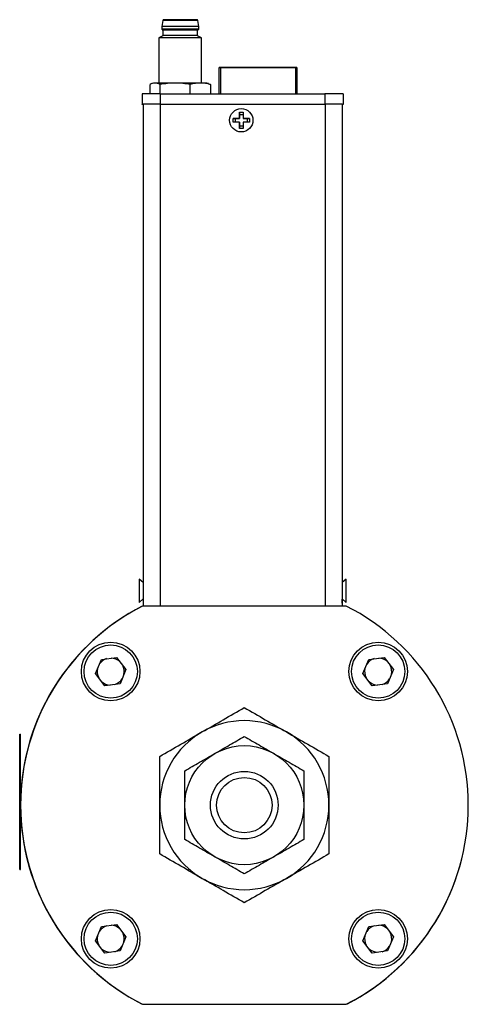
# Model space of a CAD drawing. Header units: inches. Extents: x 7.8 to 27.2, y 2.2 to 17.8.
# Tile 1 of 11: x 7.8 to 9.5, y 7.5 to 11.2. Entities that reach past the tile are written whole.
import ezdxf

# ---------------------------------------------------------------- set-up
doc = ezdxf.new("R2010")
doc.units = ezdxf.units.IN
doc.header["$MEASUREMENT"] = 0

msp = doc.modelspace()

# ---------------------------------------------------------------- linework, layer by layer
at = {"color": 7, "linetype": 'Continuous', "lineweight": 25}
for p, q in [((8.3458, 11.1776), (8.3423, 11.1565)), ((8.4781, 11.1565), (8.4745, 11.1776)), ((8.3423, 11.1565), (8.3423, 11.1466)), ((8.3423, 11.1466), (8.3462, 11.1417)), ((8.3462, 11.1417), (8.3462, 11.122)), ((8.4741, 11.1417), (8.4781, 11.1466)), ((8.4741, 11.122), (8.4741, 11.1417)), ((8.4781, 11.1466), (8.4781, 11.1565)), ((8.3462, 11.122), (8.3314, 11.1135)), ((8.3314, 11.1135), (8.3314, 10.9469)), ((8.4889, 11.1135), (8.4741, 11.122)), ((8.4889, 10.9469), (8.4889, 11.1135)), ((8.5543, 11.0044), (8.5543, 11.0044)), ((8.5543, 10.9076), (8.5543, 11.0044)), ((8.5543, 11.0044), (8.5543, 11.0044)), ((8.5543, 11.0044), (8.5543, 11.0044)), ((8.5593, 11.0044), (8.8358, 11.0044)), ((8.8358, 11.0044), (8.5593, 11.0044)), ((8.8358, 11.0044), (8.5593, 11.0044)), ((8.5643, 11.0044), (8.5643, 11.0044)), ((8.8308, 11.0044), (8.5643, 11.0044)), ((8.5643, 11.0044), (8.8308, 11.0044)), ((8.5643, 11.0044), (8.5643, 11.0044)), ((8.8308, 11.0044), (8.5643, 11.0044)), ((8.5643, 11.0044), (8.8308, 11.0044)), ((8.5683, 11.0044), (8.568, 11.0044)), ((8.5683, 11.0044), (8.568, 11.0044)), ((8.8268, 11.0044), (8.5683, 11.0044)), ((8.5683, 11.0044), (8.5843, 11.0044)), ((8.5683, 11.0044), (8.5683, 11.0044)), ((8.5683, 11.0044), (8.8268, 11.0044)), ((8.5683, 11.0044), (8.5683, 11.0044)), ((8.5843, 11.0044), (8.5683, 11.0044)), ((8.5683, 11.0044), (8.5683, 11.0044)), ((8.8268, 11.0044), (8.5683, 11.0044)), ((8.5683, 11.0044), (8.5843, 11.0044)), ((8.5683, 11.0044), (8.5683, 11.0044)), ((8.5683, 11.0044), (8.8268, 11.0044)), ((8.5683, 11.0044), (8.5683, 11.0044)), ((8.5843, 11.0044), (8.5683, 11.0044)), ((8.5683, 11.0044), (8.5683, 11.0044)), ((8.5843, 11.0044), (8.5843, 11.0044)), ((8.6223, 11.0044), (8.5843, 11.0044)), ((8.5843, 11.0044), (8.6223, 11.0044)), ((8.5843, 11.0044), (8.5843, 11.0044)), ((8.5843, 11.0044), (8.5843, 11.0044)), ((8.5843, 11.0044), (8.5843, 11.0044)), ((8.6223, 11.0044), (8.5843, 11.0044)), ((8.5843, 11.0044), (8.6223, 11.0044)), ((8.5843, 11.0044), (8.5843, 11.0044)), ((8.5843, 11.0044), (8.5843, 11.0044)), ((8.6223, 11.0044), (8.6223, 11.0044)), ((8.7868, 11.0044), (8.6223, 11.0044)), ((8.6223, 11.0044), (8.7868, 11.0044)), ((8.6223, 11.0044), (8.6223, 11.0044)), ((8.6223, 11.0044), (8.6223, 11.0044)), ((8.6223, 11.0044), (8.6223, 11.0044)), ((8.7868, 11.0044), (8.6223, 11.0044)), ((8.6223, 11.0044), (8.7868, 11.0044)), ((8.6223, 11.0044), (8.6223, 11.0044)), ((8.6223, 11.0044), (8.6223, 11.0044)), ((8.7868, 11.0044), (8.7868, 11.0044)), ((8.7868, 11.0044), (8.7868, 11.0044)), ((8.8268, 11.0044), (8.8268, 11.0044)), ((8.8268, 11.0044), (8.827, 11.0044)), ((8.8268, 11.0044), (8.8268, 11.0044)), ((8.8268, 11.0044), (8.827, 11.0044)), ((8.8308, 11.0044), (8.8308, 11.0044)), ((8.8308, 11.0044), (8.8308, 11.0044)), ((8.8408, 11.0044), (8.8408, 10.9076)), ((8.8408, 11.0044), (8.8408, 11.0044)), ((8.8408, 11.0044), (8.8408, 11.0044)), ((8.8408, 11.0044), (8.8408, 11.0044)), ((8.2986, 10.9076), (8.2986, 10.9413)), ((8.3117, 10.9468), (8.3056, 10.9446)), ((8.3357, 10.9076), (8.3357, 10.9413)), ((8.4473, 10.9076), (8.4473, 10.9413)), ((8.5148, 10.9446), (8.5086, 10.9468)), ((8.5144, 10.9435), (8.5218, 10.9413)), ((8.5218, 10.9413), (8.5218, 10.9076)), ((8.2694, 10.9076), (8.2694, 10.8682)), ((8.3364, 10.9076), (8.3364, 10.8682)), ((8.3364, 10.9076), (8.9446, 10.9076)), ((8.8851, 10.9084), (8.8851, 10.9076)), ((8.9058, 10.9086), (8.9058, 10.9076)), ((8.9426, 10.9076), (8.9426, 10.9086)), ((8.9446, 10.9076), (8.9446, 10.8682)), ((9.0116, 10.9076), (9.0116, 10.8682)), ((8.2694, 10.868), (8.2694, 10.8682)), ((8.2732, 10.8682), (8.2732, 9.0133)), ((8.3357, 10.8682), (8.9452, 10.8682)), ((8.3364, 10.8682), (8.9446, 10.8682)), ((9.0077, 10.8682), (9.0077, 9.0133)), ((9.0116, 10.8682), (9.0116, 10.868)), ((8.6056, 10.8159), (8.6288, 10.8159)), ((8.6056, 10.8024), (8.6056, 10.8159)), ((8.6143, 10.8159), (8.6056, 10.8159)), ((8.6143, 10.8024), (8.6143, 10.8159)), ((8.6288, 10.8159), (8.6143, 10.8159)), ((8.6288, 10.8392), (8.6423, 10.8392)), ((8.6288, 10.8159), (8.6288, 10.8392)), ((8.6288, 10.8392), (8.6288, 10.8305)), ((8.6288, 10.8305), (8.6288, 10.8159)), ((8.6288, 10.8305), (8.6423, 10.8305)), ((8.6288, 10.8159), (8.6288, 10.8159)), ((8.6423, 10.8392), (8.6423, 10.8159)), ((8.6423, 10.8159), (8.6656, 10.8159)), ((8.6569, 10.8159), (8.6423, 10.8159)), ((8.6423, 10.8159), (8.6423, 10.8159)), ((8.6656, 10.8159), (8.6569, 10.8159)), ((8.6569, 10.8159), (8.6569, 10.8024)), ((8.6656, 10.8159), (8.6656, 10.8024)), ((8.6288, 10.8024), (8.6056, 10.8024)), ((8.6288, 10.7792), (8.6288, 10.8024)), ((8.6288, 10.8024), (8.6288, 10.8024)), ((8.6288, 10.8024), (8.6288, 10.7879)), ((8.6288, 10.7879), (8.6288, 10.7792)), ((8.6423, 10.7879), (8.6288, 10.7879)), ((8.6423, 10.7792), (8.6288, 10.7792)), ((8.6656, 10.8024), (8.6423, 10.8024)), ((8.6423, 10.8024), (8.6423, 10.7792)), ((8.2732, 9.1002), (8.2582, 9.113)), ((8.2582, 9.113), (8.2582, 9.027)), ((9.0227, 9.1128), (9.0077, 9.1001)), ((9.0227, 9.0268), (9.0227, 9.1128)), ((8.2582, 9.027), (8.2732, 9.0397)), ((8.2582, 9.0268), (8.2732, 9.0396)), ((9.0077, 9.0396), (9.0227, 9.0268)), ((9.0084, 9.0244), (9.0084, 9.039)), ((8.2582, 9.027), (8.2582, 9.0268)), ((8.2672, 9.0113), (8.2667, 9.0113)), ((9.0234, 9.0133), (8.271, 9.0133)), ((9.0084, 9.0244), (9.0077, 9.0244)), ((8.0969, 8.7636), (8.1186, 8.8161)), ((8.1186, 8.8161), (8.1749, 8.8236)), ((8.1749, 8.8236), (8.2096, 8.7785)), ((9.0849, 8.7636), (9.1066, 8.8161)), ((9.1066, 8.8161), (9.1629, 8.8236)), ((9.1629, 8.8236), (9.1976, 8.7785)), ((8.2096, 8.7785), (8.1879, 8.726)), ((9.1976, 8.7785), (9.1759, 8.726)), ((8.1315, 8.7185), (8.0969, 8.7636)), ((9.1195, 8.7185), (9.0849, 8.7636)), ((8.1879, 8.726), (8.1315, 8.7185)), ((9.1759, 8.726), (9.1195, 8.7185)), ((7.8173, 8.5395), (7.8198, 8.5395)), ((7.8173, 8.0395), (7.8173, 8.5395)), ((7.8198, 8.0395), (7.8198, 8.5395)), ((7.8173, 8.4966), (7.8171, 8.4966)), ((7.8171, 8.4907), (7.8171, 8.4966)), ((7.8171, 8.4697), (7.8173, 8.4697)), ((7.8171, 8.4602), (7.8173, 8.4602)), ((7.8171, 8.4287), (7.8171, 8.4602)), ((7.8171, 8.4287), (7.8173, 8.4287)), ((7.8171, 8.4247), (7.8171, 8.4268)), ((7.8173, 8.4247), (7.8171, 8.4247)), ((7.8171, 8.3032), (7.8173, 8.3032)), ((7.8171, 8.3032), (7.8171, 8.2926)), ((7.8171, 8.282), (7.8171, 8.2926)), ((7.8173, 8.2926), (7.8171, 8.2926)), ((7.8171, 8.282), (7.8173, 8.282)), ((7.8171, 8.2714), (7.8171, 8.282)), ((7.8171, 8.2714), (7.8173, 8.2714)), ((7.8171, 8.2545), (7.8171, 8.2714)), ((7.8173, 8.2545), (7.8171, 8.2545)), ((7.8171, 8.2545), (7.8171, 8.2395)), ((7.8171, 8.2395), (7.8173, 8.2395)), ((7.8171, 8.232), (7.8171, 8.2395)), ((7.8173, 8.232), (7.8171, 8.232)), ((7.8171, 8.232), (7.8171, 8.2245)), ((7.8171, 8.2095), (7.8171, 8.2245)), ((7.8173, 8.2245), (7.8171, 8.2245)), ((7.8173, 8.2095), (7.8171, 8.2095)), ((7.8171, 8.1927), (7.8171, 8.2095)), ((7.8171, 8.1927), (7.8173, 8.1927)), ((7.8171, 8.1821), (7.8171, 8.1927)), ((7.8171, 8.1821), (7.8171, 8.1715)), ((7.8171, 8.1821), (7.8173, 8.1821)), ((7.8173, 8.1715), (7.8171, 8.1715)), ((7.8171, 8.1715), (7.8171, 8.1609)), ((7.8171, 8.1609), (7.8173, 8.1609)), ((7.8173, 8.0395), (7.8198, 8.0395)), ((8.0969, 7.7756), (8.1186, 7.8281)), ((8.1186, 7.8281), (8.1749, 7.8356)), ((8.1749, 7.8356), (8.2096, 7.7905)), ((9.0849, 7.7756), (9.1066, 7.8281)), ((9.1066, 7.8281), (9.1629, 7.8356)), ((9.1629, 7.8356), (9.1976, 7.7905)), ((8.2096, 7.7905), (8.1879, 7.738)), ((9.1976, 7.7905), (9.1759, 7.738)), ((8.1315, 7.7305), (8.0969, 7.7756)), ((9.1195, 7.7305), (9.0849, 7.7756)), ((8.1879, 7.738), (8.1315, 7.7305)), ((9.1759, 7.738), (9.1195, 7.7305)), ((8.2672, 7.5423), (8.2682, 7.5423)), ((8.271, 7.5408), (9.0234, 7.5408)), ((9.0262, 7.5423), (9.0273, 7.5423))]:
    msp.add_line(p, q, dxfattribs=at)
at = {"color": 8, "linetype": 'Continuous', "lineweight": 25}
for p, q in [((8.5593, 11.0044), (8.5593, 10.9076)), ((8.8358, 11.0044), (8.8358, 10.9076)), ((8.3357, 10.8682), (8.3357, 9.0133)), ((8.9452, 10.8682), (8.9452, 9.0133))]:
    msp.add_line(p, q, dxfattribs=at)
at = {"color": 7, "linetype": 'Continuous', "lineweight": 25, "flags": 128}
for points in [[(8.5593, 11.0044), (8.5583, 11.0044), (8.5574, 11.0044), (8.5565, 11.0044), (8.5557, 11.0044), (8.5551, 11.0044), (8.5546, 11.0044), (8.5544, 11.0044), (8.5543, 11.0044)], [(8.5543, 11.0044), (8.5544, 11.0044), (8.5546, 11.0044), (8.5551, 11.0044), (8.5557, 11.0044), (8.5565, 11.0044), (8.5574, 11.0044), (8.5583, 11.0044), (8.5593, 11.0044)], [(8.5543, 11.0044), (8.5544, 11.0044), (8.5546, 11.0044), (8.5551, 11.0044), (8.5557, 11.0044), (8.5565, 11.0044), (8.5574, 11.0044), (8.5583, 11.0044), (8.5593, 11.0044)], [(8.5593, 11.0044), (8.5583, 11.0044), (8.5574, 11.0044), (8.5565, 11.0044), (8.5557, 11.0044), (8.5551, 11.0044), (8.5546, 11.0044), (8.5544, 11.0044), (8.5543, 11.0044)], [(8.8408, 11.0044), (8.8407, 11.0044), (8.8404, 11.0044), (8.8399, 11.0044), (8.8393, 11.0044), (8.8386, 11.0044), (8.8377, 11.0044), (8.8368, 11.0044), (8.8358, 11.0044)], [(8.8358, 11.0044), (8.8368, 11.0044), (8.8377, 11.0044), (8.8386, 11.0044), (8.8393, 11.0044), (8.8399, 11.0044), (8.8404, 11.0044), (8.8407, 11.0044), (8.8408, 11.0044)], [(8.8358, 11.0044), (8.8368, 11.0044), (8.8377, 11.0044), (8.8386, 11.0044), (8.8393, 11.0044), (8.8399, 11.0044), (8.8404, 11.0044), (8.8407, 11.0044), (8.8408, 11.0044)], [(8.8408, 11.0044), (8.8407, 11.0044), (8.8404, 11.0044), (8.8399, 11.0044), (8.8393, 11.0044), (8.8386, 11.0044), (8.8377, 11.0044), (8.8368, 11.0044), (8.8358, 11.0044)], [(8.3915, 10.9469), (8.3791, 10.9469), (8.3672, 10.9469), (8.356, 10.9469), (8.3457, 10.9469), (8.3366, 10.9469), (8.3287, 10.9469), (8.3222, 10.9469), (8.3172, 10.9469)], [(8.4845, 10.9469), (8.4755, 10.9469), (8.4653, 10.9469), (8.4542, 10.9469), (8.4424, 10.9469), (8.4299, 10.9469), (8.4172, 10.9469), (8.4043, 10.9469), (8.3915, 10.9469)], [(8.2732, 10.868), (8.2707, 10.868), (8.2694, 10.868)], [(9.0116, 10.868), (9.0103, 10.868), (9.0077, 10.868)]]:
    msp.add_lwpolyline(points, dxfattribs=at)
at = {"color": 7, "linetype": 'Continuous', "lineweight": 25}
for centre, radius in [((8.6356, 10.8092), 0.043), ((8.1531, 8.7712), 0.1083), ((8.1532, 8.7711), 0.0984), ((9.1414, 8.7712), 0.1083), ((9.1412, 8.7711), 0.0984), ((8.6467, 8.2771), 0.22), ((8.6467, 8.2771), 0.125), ((8.6467, 8.2771), 0.1025), ((8.1531, 7.7829), 0.1083), ((8.1532, 7.7831), 0.0984), ((9.1414, 7.7829), 0.1083), ((9.1412, 7.7831), 0.0984)]:
    msp.add_circle(centre, radius, dxfattribs=at)
for centre, radius, start, end in [((8.3497, 11.1772), 0.00394, 90, 173.4802), ((8.4102, -86.4748), 97.6524, 89.962229, 90.037771), ((8.4706, 11.1772), 0.00394, 6.5198, 90), ((8.4102, -94.2447), 105.4012, 89.963082, 90.036918), ((8.4102, -83.7249), 94.8716, 89.958985, 90.041015), ((8.4102, -77.0123), 88.1541, 89.958419, 90.041581), ((8.4102, -97.0145), 108.1281, 89.958277, 90.041723), ((8.4102, -85.9517), 97.0738, 89.962243, 90.037764), ((8.3161, 9.8746), 1.0723, 89.9437, 90.2327), ((8.4884, -0.77), 11.7168, 89.90143, 90.01902), ((8.3196, -53.6312), 64.5388, 89.985146, 90.044563), ((8.9614, -53.6312), 64.5388, 89.955437, 90.014854), ((8.3196, -53.6706), 64.5388, 89.985146, 90.044563), ((8.3201, -49.3996), 60.2679, 89.985146, 90.044563), ((8.9614, -53.6706), 64.5388, 89.955437, 90.014854), ((8.9609, -49.3996), 60.2679, 89.955437, 90.014854), ((8.6467, 8.2771), 0.8268, 117.3651, 225.0262), ((8.6472, 8.2771), 0.8268, 117.0669, 242.9331), ((8.6472, 8.2771), 0.8268, 297.0669, 62.9331), ((8.1532, 8.7711), 0.05, 107.4559, 147.6475), ((8.1532, 8.7711), 0.05, 47.4559, 87.6475), ((9.1412, 8.7711), 0.05, 107.4559, 147.6475), ((9.1412, 8.7711), 0.05, 47.4559, 87.6475), ((8.1532, 8.7711), 0.05, 167.4559, 207.6475), ((8.1532, 8.7711), 0.05, 347.4559, 27.6475), ((9.1412, 8.7711), 0.05, 167.4559, 207.6475), ((9.1412, 8.7711), 0.05, 347.4559, 27.6475), ((8.1532, 8.7711), 0.05, 287.4559, 327.6475), ((9.1412, 8.7711), 0.05, 287.4559, 327.6475), ((8.1532, 8.7711), 0.05, 227.4559, 267.6475), ((9.1412, 8.7711), 0.05, 227.4559, 267.6475), ((8.6467, 8.2771), 0.3125, 60, 120), ((8.6467, 8.2771), 0.3125, 120, 180), ((8.6467, 8.2771), 0.3125, 0, 60), ((8.6472, 8.2765), 0.8268, 179.9815, 242.6349), ((8.6467, 8.2771), 0.3125, 180, 240), ((8.6467, 8.2771), 0.3125, 300, 0), ((8.6472, 8.2765), 0.8268, 297.3651, 0.0185), ((8.6467, 8.2771), 0.3125, 240, 300), ((8.1532, 7.7831), 0.05, 107.4559, 147.6475), ((8.1532, 7.7831), 0.05, 47.4559, 87.6475), ((9.1412, 7.7831), 0.05, 107.4559, 147.6475), ((9.1412, 7.7831), 0.05, 47.4559, 87.6475), ((8.1532, 7.7831), 0.05, 167.4559, 207.6475), ((8.1532, 7.7831), 0.05, 347.4559, 27.6475), ((9.1412, 7.7831), 0.05, 167.4559, 207.6475), ((9.1412, 7.7831), 0.05, 347.4559, 27.6475), ((8.1532, 7.7831), 0.05, 287.4559, 327.6475), ((9.1412, 7.7831), 0.05, 287.4559, 327.6475), ((8.1532, 7.7831), 0.05, 227.4559, 267.6475), ((9.1412, 7.7831), 0.05, 227.4559, 267.6475)]:
    msp.add_arc(centre, radius, start, end, dxfattribs=at)
for points in [[(8.4102, 11.1811), (8.3768, 11.1811), (8.3497, 11.1811), (8.3497, 11.1811)], [(8.3172, 10.9469), (8.3109, 10.9468), (8.3047, 10.9447), (8.2986, 10.9413)], [(8.3357, 10.9413), (8.3296, 10.9447), (8.3234, 10.9469), (8.3172, 10.9469)], [(8.3915, 10.9469), (8.3728, 10.9469), (8.3542, 10.9447), (8.3357, 10.9413)], [(8.4473, 10.9413), (8.4289, 10.9447), (8.4103, 10.9469), (8.3915, 10.9469)], [(8.4845, 10.9469), (8.472, 10.9469), (8.4596, 10.9447), (8.4473, 10.9413)], [(8.5218, 10.9413), (8.5095, 10.9447), (8.4971, 10.9469), (8.4845, 10.9469)]]:
    msp.add_open_spline(points, degree=3, dxfattribs=at)
for points in [[(8.4706, 11.1811), (8.4706, 11.1811), (8.4643, 11.1811), (8.4416, 11.1811), (8.4262, 11.1811), (8.4102, 11.1811)], [(8.4904, 8.5477), (8.5169, 8.563), (8.5431, 8.5781), (8.5952, 8.6082), (8.621, 8.6231), (8.6467, 8.6379)], [(8.6467, 8.6379), (8.6724, 8.6231), (8.6982, 8.6082), (8.7503, 8.5781), (8.7765, 8.563), (8.8029, 8.5477)], [(8.3342, 8.4575), (8.3599, 8.4723), (8.3857, 8.4872), (8.4378, 8.5173), (8.464, 8.5324), (8.4904, 8.5477)], [(8.5367, 8.4676), (8.5555, 8.4784), (8.574, 8.4891), (8.6106, 8.5103), (8.6287, 8.5207), (8.6467, 8.5311)], [(8.6467, 8.5311), (8.6647, 8.5207), (8.6828, 8.5103), (8.7194, 8.4891), (8.7379, 8.4784), (8.7567, 8.4676)], [(8.8029, 8.5477), (8.8294, 8.5324), (8.8556, 8.5173), (8.9077, 8.4872), (8.9335, 8.4723), (8.9592, 8.4575)], [(8.3342, 8.2771), (8.3342, 8.3076), (8.3342, 8.3379), (8.3342, 8.398), (8.3342, 8.4278), (8.3342, 8.4575)], [(8.4267, 8.4041), (8.4447, 8.4145), (8.4628, 8.4249), (8.4994, 8.4461), (8.5179, 8.4568), (8.5367, 8.4676)], [(8.7567, 8.4676), (8.7755, 8.4568), (8.794, 8.4461), (8.8306, 8.4249), (8.8487, 8.4145), (8.8667, 8.4041)], [(8.9592, 8.4575), (8.9592, 8.4278), (8.9592, 8.398), (8.9592, 8.3379), (8.9592, 8.3076), (8.9592, 8.2771)], [(8.4267, 8.2771), (8.4267, 8.2987), (8.4267, 8.3201), (8.4267, 8.3624), (8.4267, 8.3833), (8.4267, 8.4041)], [(8.8667, 8.4041), (8.8667, 8.3833), (8.8667, 8.3624), (8.8667, 8.3201), (8.8667, 8.2987), (8.8667, 8.2771)], [(8.3342, 8.0966), (8.3342, 8.1263), (8.3342, 8.1561), (8.3342, 8.2162), (8.3342, 8.2465), (8.3342, 8.2771)], [(8.4267, 8.15), (8.4267, 8.1708), (8.4267, 8.1917), (8.4267, 8.234), (8.4267, 8.2554), (8.4267, 8.2771)], [(8.8667, 8.2771), (8.8667, 8.2554), (8.8667, 8.234), (8.8667, 8.1917), (8.8667, 8.1708), (8.8667, 8.15)], [(8.9592, 8.2771), (8.9592, 8.2465), (8.9592, 8.2162), (8.9592, 8.1561), (8.9592, 8.1263), (8.9592, 8.0966)], [(8.5367, 8.0865), (8.5179, 8.0974), (8.4994, 8.1081), (8.4628, 8.1292), (8.4447, 8.1397), (8.4267, 8.15)], [(8.8667, 8.15), (8.8487, 8.1397), (8.8306, 8.1292), (8.794, 8.1081), (8.7755, 8.0974), (8.7567, 8.0865)], [(8.4904, 8.0064), (8.464, 8.0217), (8.4378, 8.0368), (8.3857, 8.0669), (8.3599, 8.0818), (8.3342, 8.0966)], [(8.6467, 8.023), (8.6287, 8.0334), (8.6106, 8.0439), (8.574, 8.065), (8.5555, 8.0757), (8.5367, 8.0865)], [(8.7567, 8.0865), (8.7379, 8.0757), (8.7194, 8.065), (8.6828, 8.0439), (8.6647, 8.0334), (8.6467, 8.023)], [(8.9592, 8.0966), (8.9335, 8.0818), (8.9077, 8.0669), (8.8556, 8.0368), (8.8294, 8.0217), (8.8029, 8.0064)], [(8.6467, 7.9162), (8.621, 7.9311), (8.5952, 7.946), (8.5431, 7.976), (8.5169, 7.9912), (8.4904, 8.0064)], [(8.8029, 8.0064), (8.7765, 7.9912), (8.7503, 7.976), (8.6982, 7.946), (8.6724, 7.9311), (8.6467, 7.9162)]]:
    msp.add_open_spline(points, degree=3, knots=[0, 0, 0, 0, 0.5, 0.5, 1, 1, 1, 1], dxfattribs=at)

doc.saveas('drawing.dxf')
